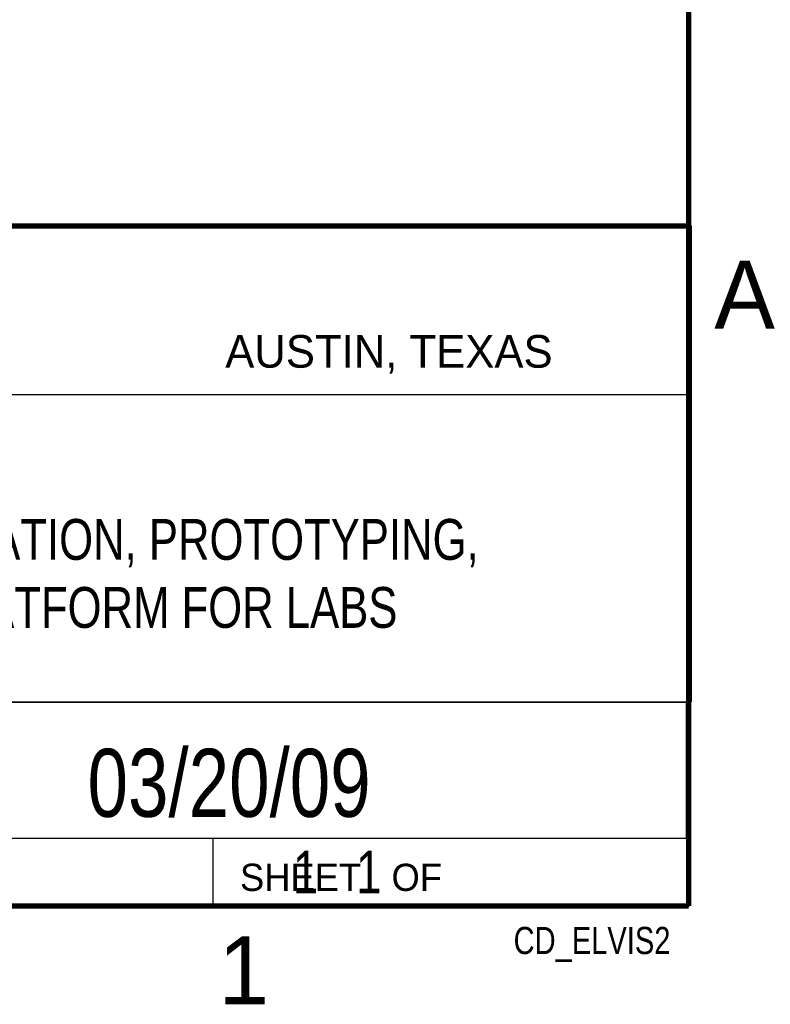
# Model space of a CAD drawing. Header units: inches. Extents: x 0 to 34, y 0 to 22.
# Tile 56 of 86: x 31 to 33.8, y 0.1 to 3.8. Entities that reach past the tile are written whole.
import ezdxf
from ezdxf.enums import TextEntityAlignment as Align

# ---------------------------------------------------------------- set-up
doc = ezdxf.new("R2010")
doc.units = ezdxf.units.IN
doc.header["$LTSCALE"] = 1.87
doc.header["$MEASUREMENT"] = 0
doc.layers.get('0').update_dxf_attribs({"linetype": 'CONTINUOUS'})
doc.styles.get("Standard").update_dxf_attribs({"font": 'txt', "width": 0.8})

msp = doc.modelspace()

# ---------------------------------------------------------------- linework, layer by layer
at = {"color": 2, "linetype": 'CONTINUOUS'}
for p, q in [((28.3793, 3.00033), (33.5093, 3.00033)), ((33.5093, 3.00033), (33.5093, 1.25033)), ((28.72307, 2.38), (33.50002, 2.38)), ((28.3793, 1.25033), (33.5093, 1.25033)), ((30.13002, 1.24989), (33.49002, 1.24989)), ((33.49002, 1.24989), (33.49002, 0.74989)), ((28.38002, 0.75), (33.50002, 0.75)), ((30.13002, 0.74989), (33.49002, 0.74989)), ((31.75002, 0.75), (33.50002, 0.75)), ((31.75002, 0.75), (31.75002, 0.5)), ((33.50002, 0.75), (33.50002, 0.5)), ((31.75002, 0.5), (33.50002, 0.5)), ((32.49527, 0.50168), (33.49527, 0.50168)), ((32.49527, 0.50168), (32.49527, 0.50118)), ((32.49527, 0.50118), (33.49527, 0.50118)), ((33.49527, 0.50168), (33.49527, 0.50118))]:
    msp.add_line(p, q, dxfattribs=at)
at = {"color": 7, "linetype": 'CONTINUOUS', "const_width": 0.02}
for points in [[(33.50002, 0.5), (33.50002, 21.5)], [(25.58002, 3), (33.50002, 3)], [(0.50002, 0.5), (33.50002, 0.5)]]:
    msp.add_lwpolyline(points, dxfattribs=at)

# ---------------------------------------------------------------- texts
at = {"color": 2, "linetype": 'CONTINUOUS'}
for s, height, p in [('A', 0.25, (33.5939, 2.62275)), ('AUSTIN, TEXAS', 0.12, (31.79573, 2.479)), ('SHEET   OF', 0.1, (31.84991, 0.55572)), ('1', 0.25, (31.77062, 0.13897))]:
    msp.add_text(s, height=height, dxfattribs=at).set_placement(p)
at = {"color": 7, "linetype": 'CONTINUOUS', "width": 0.8}
msp.add_text('03/20/09', height=0.25, dxfattribs=at).set_placement((31.81002, 0.82802), align=Align.CENTER)
at = {"color": 2, "linetype": 'CONTINUOUS', "width": 0.8}
msp.add_text('CD_ELVIS2', height=0.1, dxfattribs=at).set_placement((33.43277, 0.32355), align=Align.RIGHT)
at = {"color": 7, "linetype": 'CONTINUOUS'}
for s, insert, char_height, width, attachment_point in [('ELVIS II,  INSTRUMENTATION, PROTOTYPING,\\PAND TEACHING PLATFORM FOR LABS', (30.9443, 1.92283), 0.15, 4.8, 2), ('     1   1', (31.81252, 0.70312), 0.15625, 1.25, 1)]:
    msp.add_mtext(s, dxfattribs=dict(at, insert=insert, char_height=char_height, width=width, attachment_point=attachment_point))

doc.saveas('drawing.dxf')
